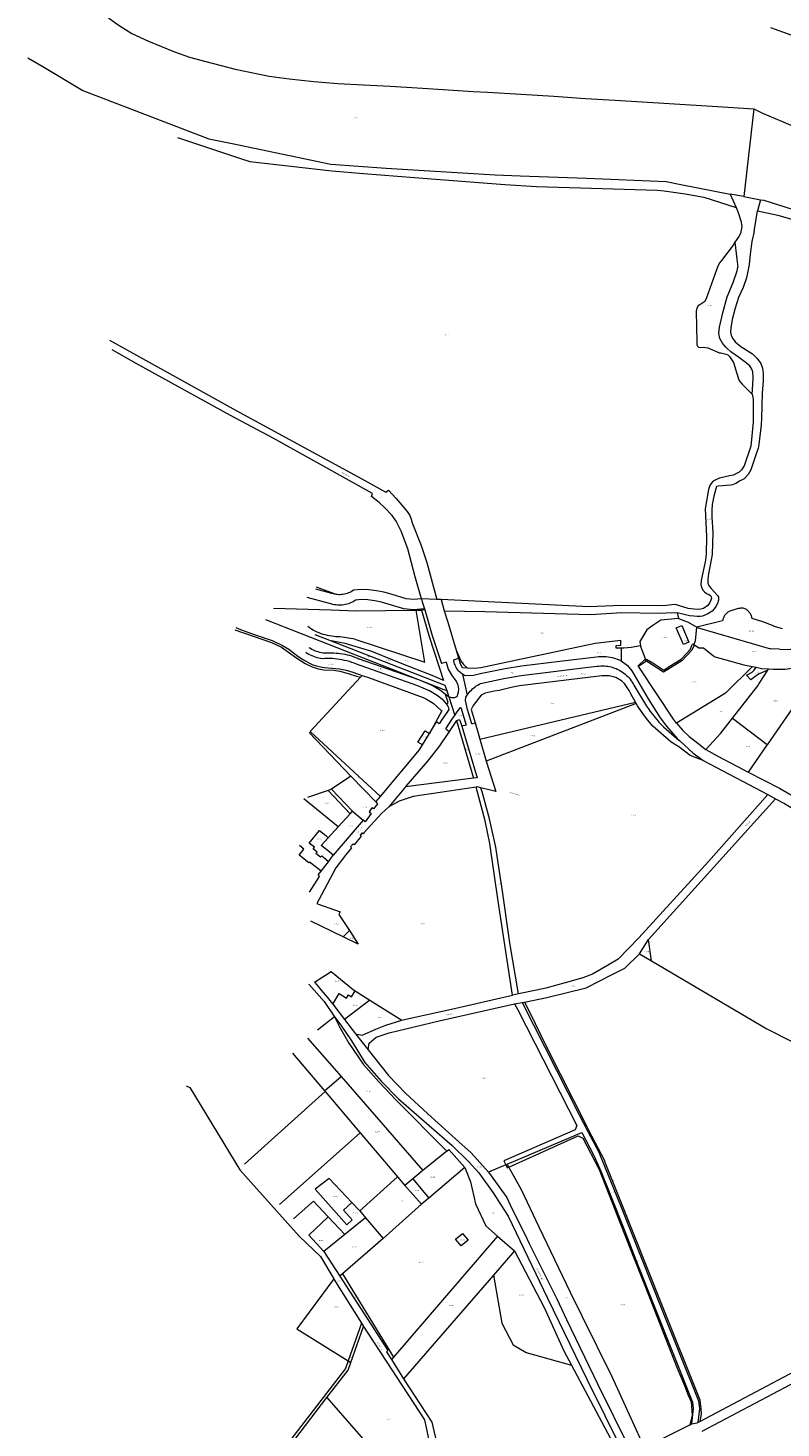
# Model space of a CAD drawing. Header units: metres. Extents: x 200548 to 205192, y 394703 to 399160.
# Tile 2 of 38: x 200777 to 201439, y 395568 to 396799. Entities that reach past the tile are written whole.
import ezdxf
from ezdxf.enums import TextEntityAlignment as Align
from ezdxf.lldxf.tags import DXFTag

# ---------------------------------------------------------------- set-up
doc = ezdxf.new("R2010")
doc.units = ezdxf.units.M
doc.layers.get('0').update_dxf_attribs({"lineweight": 25})
for name, color, linetype, lineweight in [('B-WE-KG-GRENS_PERCEEL-G', 150, 'KG-PERCEEL', 18), ('B-WE-KG-GRENS_PERCEEL-S', 150, 'Continuous', 25), ('B-WE-OG-BEBOUWING_STRAATNAAM-T18', 10, 'Continuous', 18)]:
    doc.layers.add(name, color=color, linetype=linetype, lineweight=lineweight)
doc.styles.add('NLCS-ISO', font='NLCS-ISO.ttf')
doc.styles.add('NLCS-ISO-M500-T18', font='NLCS-ISO.ttf', dxfattribs={"height": 0.9})
doc.styles.get("Standard").update_dxf_attribs({"font": 'NLCS-ISO.ttf'})
tags = doc.linetypes.add('KG-PERCEEL', pattern='A,5.5,-2,["P",Standard,S=1.8,R=0,X=-0.5,Y=-0.9],-2,5.5,-2,[5,NLCS.shx,S=0.75,R=0,X=0,Y=0],-2', length=19).pattern_tags.tags
tags[6] = DXFTag(74, 10)

# ---------------------------------------------------------------- blocks, each defined once
blk = doc.blocks.new('SKG-PERCEELNUMMER-SO')
at = {"style": 'NLCS-ISO', "oblique": 10, "flags": 1}
for tag, p in [('GEMEENTECODE', (0, 2.6)), ('PERCEELGROOTTE', (0, -2.4))]:
    blk.add_attdef(tag, text='', height=1.8, dxfattribs=at).set_placement(p, align=Align.MIDDLE_CENTER)
at = {"style": 'NLCS-ISO', "oblique": 10}
blk.add_attdef('SECTIE', text='', height=1.8, dxfattribs=at).set_placement((-0.5, 0), align=Align.MIDDLE_RIGHT)
blk.add_attdef('PERCEELNUMMER', text='', height=1.8, dxfattribs=at).set_placement((0.5, 0), align=Align.MIDDLE_LEFT)

msp = doc.modelspace()

# ---------------------------------------------------------------- linework, layer by layer
at = {"layer": 'B-WE-KG-GRENS_PERCEEL-G', "flags": 128}
for points in [[(200837.664, 396816.832), (200848.941, 396806.85), (200857.211, 396801.143), (200868.262, 396793.948), (200883.103, 396787.246), (200905.751, 396778.02), (200919.027, 396773.185), (200933.349, 396769.485), (200959.293, 396762.658), (200989.084, 396756.547), (201006.587, 396754.166), (201028.409, 396751.846), (201049.565, 396750.075), (201071.885, 396748.878), (201095.525, 396747.8), (201119.173, 396746.314), (201141.908, 396744.865), (201168.359, 396743.06), (201181.071, 396742.532), (201210.674, 396740.824), (201239.315, 396738.796), (201267.092, 396737.008), (201293.389, 396735.505), (201340.801, 396732.522), (201383.126, 396729.975), (201415.179, 396727.839)], [(201429.96, 396799.26), (201447.853, 396792.812), (201449.766, 396792.202)], [(200777.019, 396772.614), (200791.438, 396764.142), (200825.124, 396743.776), (200936.133, 396701.347), (200957.977, 396697.078), (201043.301, 396679.121), (201092.038, 396675.761), (201187.726, 396669.815), (201209.672, 396668.872), (201268.062, 396666.973), (201338.26, 396663.882), (201351.104, 396661.225), (201394.302, 396652.898)], [(201415.179, 396727.839), (201406.279, 396650.854)], [(201415.179, 396727.839), (201422.826, 396723.875), (201439.385, 396716.847), (201455.38, 396710.166), (201474.395, 396701.903), (201495.145, 396693.156), (201514.054, 396685.145), (201533.731, 396676.74), (201553.968, 396668.291), (201568.791, 396661.898), (201581.761, 396656.078)], [(200908.472, 396702.663), (200963.725, 396684.132), (200972.097, 396681.623), (201044.253, 396673.38), (201071.876, 396670.824), (201131.866, 396666.365), (201196.314, 396661.174), (201224.035, 396659.586), (201330.183, 396656.187), (201336.227, 396655.644), (201354.855, 396653.201), (201371.248, 396650.226), (201399.553, 396641.154)], [(201394.302, 396652.898), (201399.553, 396641.154)], [(201406.279, 396650.854), (201394.302, 396652.898)], [(201406.279, 396650.854), (201421.063, 396647.902)], [(201399.553, 396641.154), (201401.704, 396635.887), (201403.803, 396629.461), (201404.687, 396624.604), (201404.4, 396622.465), (201403.486, 396618.041), (201402.148, 396615.501), (201398.561, 396610.421)], [(201415.618, 396620.012), (201418.378, 396638.02)], [(201421.063, 396647.902), (201418.378, 396638.02)], [(201418.378, 396638.02), (201436.408, 396634.266), (201479.555, 396621.775), (201524.318, 396608.833), (201546.369, 396601.601), (201566.705, 396593.82), (201588.505, 396583.364), (201633.149, 396562.781), (201655.621, 396551.103), (201673.13, 396542.125), (201691.43, 396531.696), (201729.608, 396506.024), (201782.874, 396468.151), (201799.262, 396452.678), (201814.599, 396438.25), (201830.53, 396422.933), (201858.551, 396392.107), (201888.917, 396357.688), (201906.673, 396337.891), (201923.612, 396319.657), (201941.165, 396301.074), (201958.764, 396281.872), (201975.087, 396262.545), (201990.492, 396243.781), (202007.145, 396223.808), (202014.771, 396214.559), (202023.443, 396204.594), (202038.894, 396187.378), (202075.031, 396149.752), (202093.184, 396132.121), (202112.668, 396114.468), (202149.637, 396084.415), (202189.964, 396051.862), (202210.587, 396032.978), (202231.225, 396016.403), (202261.449, 395990.353), (202271.262, 395982.045), (202288.173, 395968.262), (202309.718, 395949.937), (202330.708, 395933.976), (202372.607, 395903.033), (202413.897, 395872.827), (202439.891, 395852.743), (202457.815, 395839.641), (202496.678, 395808.943), (202516.944, 395793.617), (202536.885, 395777.239), (202557.713, 395761.388), (202565.229, 395756.331)], [(201421.063, 396647.902), (201423.933, 396647.362), (201467.427, 396633.644), (201540.359, 396611.122), (201631.853, 396572.154), (201697.876, 396534.408), (201761.13, 396492.103), (201769.826, 396485.958), (201801.62, 396458.543), (201840.599, 396424.342), (201880.81, 396379.404), (201913.222, 396343.444), (201942.93, 396309.669), (201978.65, 396269.987), (202021.268, 396222.104), (202069.359, 396168.73), (202079.588, 396157.02), (202111.16, 396122.091), (202194.55, 396060.137), (202271.106, 395990.179), (202324.998, 395950.749), (202382.329, 395908.874), (202410.766, 395887.972), (202479.78, 395835.478), (202521.834, 395803.123), (202572.969, 395764.011)], [(201415.618, 396620.012), (201413.428, 396611.1), (201412.048, 396600.035), (201411.175, 396590.879), (201408.69, 396579.247), (201405.686, 396570.57), (201401.675, 396561.886), (201398.664, 396552.587), (201396.118, 396542.594), (201394.852, 396535.355), (201394.659, 396531.374), (201395.198, 396528.706), (201396.401, 396526.079), (201398.747, 396522.888), (201403.823, 396518.966), (201414.079, 396512.322), (201418.254, 396508.267), (201421.287, 396503.886), (201422.865, 396499.752), (201423.525, 396495.096), (201423.282, 396488.768), (201422.57, 396477.804), (201421.961, 396455.749)], [(201398.561, 396610.421), (201396.883, 396608.044), (201386.674, 396594.508), (201385.296, 396592.66), (201383.878, 396590.057), (201382.241, 396586.355), (201373.593, 396561.751), (201372.033, 396558.439), (201370.237, 396557.102), (201367.658, 396555.519), (201366.112, 396554.516), (201365.045, 396552.529), (201364.453, 396549.878), (201365.024, 396522.83), (201365.144, 396520.435), (201365.704, 396519.185), (201366.564, 396518.377), (201368.134, 396517.822), (201371.162, 396518.132), (201372.871, 396517.888), (201374.788, 396517.551), (201376.875, 396516.763), (201383.518, 396513.855), (201384.724, 396513.266), (201386.24, 396513.258), (201389.661, 396512.444), (201390.928, 396512.101), (201392.483, 396511.403), (201393.721, 396510.05), (201397.235, 396504.783), (201400.157, 396495.024), (201402.065, 396489.557), (201402.772, 396487.969), (201404.937, 396485.798), (201413.092, 396477.43), (201413.632, 396476.638)], [(201398.561, 396610.421), (201400.371, 396595.666)], [(201390.7, 396518.201), (201387.713, 396521.828), (201385.218, 396525.988), (201384.415, 396530.54), (201384.999, 396535.741), (201388.064, 396548.442), (201391.899, 396562.382), (201397.041, 396575.199), (201400.424, 396585.384), (201401.227, 396588.689)], [(201400.371, 396595.666), (201401.227, 396588.689)], [(200848.555, 396524.273), (200960.103, 396462.625), (201070.639, 396402.383), (201091.582, 396390.676), (201093.949, 396392.474), (201100.654, 396385.343), (201110.338, 396373.849), (201112.619, 396370.274), (201113.897, 396367.124), (201114.811, 396363.883), (201122.602, 396343.745), (201127.582, 396328.824), (201136.494, 396296.484)], [(201122.989, 396297.122), (201117.362, 396316.376), (201111.035, 396340.946), (201105.202, 396356.487), (201100.65, 396365.262), (201097.109, 396370.35), (201090.803, 396376.935), (201085.867, 396381.552), (201078.909, 396386.996), (201079.984, 396389.717), (200992.585, 396438.212), (200955.201, 396458.274), (200872.077, 396503.984), (200850.89, 396515.9)], [(201401.642, 396509.336), (201394.983, 396514.027), (201391.093, 396517.723), (201390.7, 396518.201)], [(201414.257, 396485.84), (201414.624, 396491.248), (201414.462, 396496.473), (201413.419, 396499.012), (201411.552, 396501.745), (201407.593, 396505.143), (201401.642, 396509.336)], [(201413.632, 396476.638), (201414.257, 396485.84)], [(201413.632, 396476.638), (201414.098, 396475.956), (201414.551, 396472.189), (201414.539, 396452.28), (201412.428, 396431.246), (201406.634, 396413.832), (201404.312, 396410.488), (201402.445, 396408.435), (201400.038, 396407.123), (201397.416, 396405.832)], [(201421.961, 396455.749), (201421.523, 396449.943), (201419.638, 396432.582), (201418.944, 396429.258), (201417.628, 396425.489), (201414.701, 396416.466), (201412.52, 396410.546), (201410.335, 396406.395)], [(201397.416, 396405.832), (201393.94, 396405.023), (201385.135, 396402.944), (201382.472, 396401.945), (201380.704, 396400.894), (201378.78, 396399.713), (201377.589, 396398.278), (201376.383, 396396.701), (201375.412, 396393.148), (201372.501, 396375.985), (201373.539, 396351.738), (201373.292, 396336.294), (201372.697, 396331.078), (201368.94, 396313.019), (201368.471, 396309.416), (201369.425, 396306.321), (201370.564, 396304.363), (201371.912, 396303.037), (201373.662, 396301.779), (201375.649, 396300.714), (201377.046, 396299.888), (201377.739, 396298.881), (201378, 396297.518), (201377.51, 396295.869), (201376.455, 396293.624), (201374.641, 396291.022), (201371.027, 396288.454), (201367.379, 396287.696), (201362.737, 396287.83), (201357.328, 396288.582), (201348.859, 396291.228), (201345.948, 396292.059), (201343.031, 396291.769), (201338.462, 396291.173), (201330.75, 396290.891), (201298.528, 396291.05), (201270.545, 396290.098), (201140.328, 396296.303)], [(201410.335, 396406.395), (201406.8, 396402.451), (201402.729, 396400.367), (201399.504, 396398.451), (201396.489, 396397.165), (201395.023, 396396.95), (201383.973, 396396.18), (201382.344, 396395.765), (201381.772, 396393.655), (201379.962, 396387.119), (201378.642, 396380.064), (201378.191, 396374.836), (201378.357, 396368.932), (201379.22, 396355.193), (201378.622, 396335.856), (201377.799, 396331.242), (201375.282, 396319.069), (201374.667, 396314.362), (201374.785, 396310.846), (201375.942, 396307.986), (201377.756, 396305.927), (201380.501, 396302.728), (201383.338, 396300.062), (201384.084, 396298.509), (201384.183, 396295.898), (201383.128, 396292.934), (201381.895, 396290.349), (201380.262, 396288.092), (201378.444, 396286.142), (201374.614, 396283.922), (201370.189, 396281.869), (201367.885, 396281.555), (201365.466, 396281.542), (201362.35, 396281.743), (201358.643, 396282.18), (201352.866, 396283.545), (201347.692, 396284.815)], [(201044.095, 396301.746), (201030.092, 396305.529)], [(201048.068, 396300.811), (201030.755, 396307.312)], [(201122.989, 396297.122), (201116.004, 396296.341), (201109.382, 396297.036), (201096.193, 396300.997), (201089.829, 396302.822), (201083.344, 396304.058), (201076.748, 396304.956), (201070.022, 396305.32), (201063.178, 396304.519)], [(201042.179, 396292.942), (201022.498, 396298.258), (201022.438, 396298.271)], [(201065.087, 396295.681), (201063.897, 396294.926), (201062.667, 396294.239), (201061.4, 396293.622), (201060.101, 396293.076), (201058.773, 396292.604), (201057.422, 396292.206), (201056.05, 396291.884), (201054.662, 396291.639), (201053.263, 396291.471), (201051.857, 396291.382), (201050.448, 396291.372), (201049.04, 396291.44), (201047.639, 396291.586), (201046.248, 396291.81), (201044.871, 396292.112), (201043.513, 396292.489), (201042.179, 396292.942)], [(201048.068, 396300.811), (201047.737, 396300.852), (201046.506, 396301.078), (201045.29, 396301.376), (201044.095, 396301.746)], [(201063.178, 396304.519), (201062.137, 396303.824), (201061.057, 396303.192), (201059.941, 396302.626), (201058.794, 396302.126), (201057.619, 396301.695), (201056.421, 396301.334), (201055.204, 396301.045), (201053.971, 396300.829), (201052.728, 396300.685), (201051.479, 396300.616), (201050.227, 396300.621), (201048.979, 396300.7), (201048.068, 396300.811)], [(201125.677, 396288.201), (201115.952, 396287.297), (201107.596, 396288.175), (201093.607, 396292.377), (201087.747, 396294.057), (201081.893, 396295.173), (201075.896, 396295.989), (201070.303, 396296.292), (201065.087, 396295.681)], [(201136.494, 396296.484), (201122.989, 396297.122)], [(201122.989, 396297.122), (201123.587, 396294.272)], [(201123.587, 396294.272), (201125.677, 396288.201)], [(201140.328, 396296.303), (201136.494, 396296.484)], [(201140.328, 396296.303), (201142.928, 396286.475)], [(200992.797, 396288.832), (201043.704, 396287.388), (201065.662, 396286.549), (201117.119, 396287.002)], [(201117.119, 396287.002), (201118.367, 396287.013)], [(201118.367, 396287.013), (201122.983, 396287.054)], [(201125.983, 396241.344), (201118.367, 396287.013)], [(201126.006, 396287.246), (201122.983, 396287.054)], [(201122.983, 396287.054), (201129.687, 396263.891), (201142.278, 396225.125)], [(201125.677, 396288.201), (201126.006, 396287.246)], [(201126.006, 396287.246), (201132.313, 396264.829), (201140.528, 396240.052)], [(201142.928, 396286.475), (201146.102, 396276.514), (201153.435, 396251.774)], [(201142.928, 396286.475), (201178.541, 396285.871), (201271.507, 396283.153), (201299.199, 396284.918), (201331.001, 396284.44), (201345.179, 396284.919), (201347.692, 396284.815)], [(201347.692, 396284.815), (201348.913, 396279.709)], [(201394.191, 396286.269), (201393.572, 396285.954), (201392.973, 396285.601), (201392.396, 396285.213), (201391.844, 396284.79), (201391.32, 396284.335), (201390.823, 396283.848), (201390.358, 396283.332), (201389.925, 396282.788), (201389.526, 396282.219), (201389.162, 396281.627), (201388.835, 396281.014), (201388.546, 396280.381), (201388.296, 396279.733), (201388.086, 396279.07), (201387.917, 396278.396), (201387.789, 396277.713)], [(201400.523, 396288.281), (201394.191, 396286.269)], [(201406.727, 396288.596), (201405.95, 396288.658), (201405.172, 396288.691), (201404.392, 396288.695), (201403.613, 396288.67), (201402.836, 396288.616), (201402.061, 396288.533), (201401.29, 396288.421), (201400.523, 396288.281)], [(201413.741, 396279.681), (201413.583, 396280.401), (201413.382, 396281.11), (201413.139, 396281.805), (201412.854, 396282.485), (201412.529, 396283.146), (201412.165, 396283.787), (201411.764, 396284.405), (201411.326, 396284.997), (201410.853, 396285.562), (201410.347, 396286.098), (201409.81, 396286.603), (201409.243, 396287.074), (201408.65, 396287.511), (201408.031, 396287.911), (201407.389, 396288.273), (201406.727, 396288.596)], [(200958.796, 396269.865), (200991.198, 396258.451), (200999.789, 396254.478), (201006.163, 396250.136), (201013.369, 396244.963), (201020.575, 396240.159), (201026.949, 396237.111), (201032.076, 396235.587), (201037.203, 396234.617), (201045.887, 396234.247), (201051.06, 396233.323), (201058.635, 396231.476), (201065.841, 396229.074), (201069.319, 396227.987)], [(200959.637, 396271.714), (200963.737, 396269.908), (200975.986, 396265.55), (200991.753, 396260.342), (201000.766, 396256.053), (201006.362, 396252.589), (201014.303, 396246.691), (201019.227, 396243.474), (201024.392, 396240.514), (201027.436, 396239.054), (201030.584, 396237.939), (201034.125, 396237.075), (201037.649, 396236.582), (201044.399, 396236.173), (201050.774, 396235.454), (201056.789, 396234.2), (201062.628, 396232.462), (201070.84, 396229.626)], [(200985.876, 396278.783), (201142.71, 396217.368)], [(201051.632, 396263.483), (201049.723, 396263.507), (201047.816, 396263.605), (201045.914, 396263.778), (201044.021, 396264.026), (201042.139, 396264.347), (201040.27, 396264.742), (201038.419, 396265.209), (201036.588, 396265.749), (201034.779, 396266.36), (201032.995, 396267.042), (201031.239, 396267.792), (201029.514, 396268.611), (201027.823, 396269.497), (201026.167, 396270.449), (201024.55, 396271.464), (201022.974, 396272.542)], [(201326.329, 396273.402), (201321.008, 396269.836), (201314.982, 396259.468), (201315.518, 396255.615)], [(201348.913, 396279.709), (201333.479, 396278.192), (201326.329, 396273.402)], [(201348.913, 396279.709), (201357.57, 396276.508), (201364.995, 396272.022)], [(201362.386, 396256.682), (201364.023, 396260.08), (201365.079, 396271.971)], [(201387.789, 396277.713), (201365.216, 396272.077), (201364.995, 396272.022)], [(201364.995, 396272.022), (201365.079, 396271.971)], [(201365.079, 396271.971), (201365.356, 396271.805), (201429.832, 396253.161)], [(201433.4, 396272.703), (201431.53, 396273.421), (201423.166, 396276.631), (201413.741, 396279.681)], [(201440.443, 396270.711), (201433.4, 396272.703)], [(201029.282, 396265.725), (201043.702, 396260.057)], [(201142.278, 396225.125), (201133.939, 396228.931), (201118.046, 396235.145), (201107.472, 396239.112), (201079.204, 396250.602), (201055.967, 396257.627), (201043.702, 396260.057)], [(201043.702, 396260.057), (201143.566, 396221.159)], [(201064.262, 396261.628), (201051.632, 396263.483)], [(201064.262, 396261.628), (201125.983, 396241.344)], [(201163.067, 396236.317), (201169.313, 396235.958), (201175.235, 396236.66), (201275.767, 396257.986), (201298.356, 396260.787)], [(201294.169, 396253.633), (201294.125, 396256.102), (201298.396, 396256.169)], [(201298.396, 396256.169), (201298.356, 396260.787)], [(201320.863, 396244.018), (201326.297, 396240.579), (201335.998, 396234.375), (201340.853, 396237.399), (201351.164, 396243.881), (201356.227, 396249.333), (201359.242, 396252.566), (201360.826, 396255.923), (201361.377, 396257.1)], [(201362.873, 396256.339), (201360.616, 396251.805)], [(201361.377, 396257.1), (201361.479, 396257.32), (201362.386, 396256.682)], [(201362.873, 396256.339), (201362.386, 396256.682)], [(201362.998, 396256.251), (201362.873, 396256.339)], [(201380.042, 396246.205), (201370.936, 396253.643), (201366.769, 396253.599), (201362.998, 396256.251)], [(201437.73, 396252.741), (201447.9, 396252.577), (201454.592, 396261.675)], [(201035.755, 396244.288), (201034.215, 396244.532), (201032.687, 396244.846), (201031.176, 396245.228), (201029.682, 396245.678), (201028.211, 396246.195), (201026.765, 396246.778), (201025.346, 396247.425), (201023.958, 396248.136), (201022.603, 396248.908), (201021.285, 396249.741)], [(201036.44, 396249.341), (201034.985, 396249.576), (201033.544, 396249.883), (201032.12, 396250.261), (201030.717, 396250.711), (201029.338, 396251.23), (201027.986, 396251.817), (201026.666, 396252.471), (201025.38, 396253.19), (201024.131, 396253.973)], [(201065.762, 396239.538), (201063.727, 396240.351), (201061.666, 396241.093), (201059.581, 396241.765), (201057.473, 396242.364), (201055.346, 396242.891), (201053.203, 396243.344), (201051.045, 396243.724), (201048.876, 396244.029), (201046.697, 396244.26), (201044.511, 396244.416), (201042.322, 396244.497), (201040.131, 396244.502), (201037.941, 396244.433), (201035.755, 396244.288)], [(201039.874, 396249.089), (201036.44, 396249.341)], [(201045.833, 396249.071), (201039.874, 396249.089)], [(201067.522, 396244.322), (201065.647, 396245.103), (201063.745, 396245.816), (201061.818, 396246.461), (201059.87, 396247.036), (201057.902, 396247.541), (201055.918, 396247.976), (201053.919, 396248.339), (201051.909, 396248.63), (201049.889, 396248.85), (201047.863, 396248.997), (201045.833, 396249.071)], [(201144.22, 396212.844), (201139.736, 396216.294), (201132.327, 396220.801), (201120.646, 396225.65), (201067.522, 396244.322)], [(201151.394, 396243.437), (201155.525, 396244.723)], [(201153.435, 396251.774), (201156.495, 396245.179), (201157.949, 396241.882), (201158.981, 396240.385), (201159.936, 396239.117), (201163.067, 396236.317)], [(201153.435, 396251.774), (201155.525, 396244.723)], [(201155.525, 396244.723), (201156.857, 396240.228)], [(201276.904, 396245.792), (201244.752, 396241.968), (201210.961, 396237.865), (201196.688, 396235.431), (201175.901, 396231.284)], [(201298.614, 396242.414), (201297.049, 396243.111), (201295.455, 396243.739), (201293.834, 396244.296), (201292.191, 396244.781), (201290.528, 396245.192), (201288.848, 396245.53), (201287.155, 396245.794), (201285.452, 396245.982), (201283.742, 396246.095), (201282.029, 396246.133), (201280.317, 396246.095), (201278.607, 396245.981), (201276.904, 396245.792)], [(201298.435, 396253.709), (201294.169, 396253.633)], [(201315.518, 396255.615), (201307.492, 396254.325), (201300.848, 396253.752), (201298.435, 396253.709)], [(201298.435, 396253.709), (201298.614, 396242.414)], [(201313.906, 396237.541), (201313.506, 396238.149), (201319.308, 396243.611)], [(201319.308, 396243.611), (201320.05, 396244.31), (201315.518, 396255.615)], [(201319.308, 396243.611), (201319.684, 396243.099), (201320.193, 396243.476), (201320.863, 396244.018)], [(201360.616, 396251.805), (201351.786, 396242.357), (201335.919, 396232.545), (201320.938, 396242.183)], [(201380.042, 396246.205), (201406.54, 396239.065), (201414.02, 396237.501)], [(201437.73, 396252.741), (201429.832, 396253.161)], [(201141.825, 396208.252), (201136.842, 396212.085), (201130.018, 396216.236), (201118.819, 396220.887), (201065.762, 396239.538)], [(201144.562, 396241.309), (201140.528, 396240.052)], [(201144.562, 396241.309), (201146.533, 396235.134)], [(201146.533, 396235.134), (201149.57, 396229.594)], [(201159.044, 396230.668), (201158.088, 396231.363), (201157.181, 396232.121), (201156.327, 396232.937), (201155.529, 396233.809), (201154.792, 396234.733), (201154.118, 396235.704), (201153.51, 396236.718), (201152.972, 396237.77), (201152.506, 396238.856), (201152.113, 396239.971), (201151.796, 396241.109), (201151.556, 396242.266), (201151.394, 396243.437)], [(201159.02, 396236.55), (201158.379, 396237.402), (201156.857, 396240.228)], [(201159.02, 396236.55), (201163.067, 396236.317)], [(201210.589, 396229.679), (201234.269, 396232.567)], [(201234.269, 396232.567), (201264.904, 396236.24)], [(201264.904, 396236.24), (201277.446, 396237.744)], [(201277.446, 396237.744), (201278.99, 396237.933), (201280.542, 396238.045), (201282.098, 396238.08), (201283.653, 396238.037), (201285.204, 396237.916), (201286.747, 396237.718), (201288.279, 396237.443), (201289.795, 396237.092), (201291.291, 396236.665), (201292.764, 396236.165), (201294.211, 396235.591), (201295.627, 396234.947), (201297.009, 396234.232), (201298.353, 396233.449), (201299.657, 396232.6), (201300.917, 396231.687), (201302.129, 396230.712), (201303.292, 396229.678), (201304.401, 396228.587), (201305.455, 396227.442), (201306.45, 396226.246), (201307.384, 396225.001), (201308.255, 396223.712), (201309.06, 396222.381), (201309.798, 396221.011)], [(201298.614, 396242.414), (201303.994, 396238.236), (201307.921, 396233.683), (201307.978, 396233.586)], [(201307.978, 396233.586), (201322.354, 396209.106)], [(201320.938, 396242.183), (201313.906, 396237.541)], [(201314.626, 396236.448), (201313.906, 396237.541)], [(201347.13, 396187.788), (201344.469, 396191.119), (201314.626, 396236.448)], [(201414.02, 396237.501), (201390.279, 396214), (201347.13, 396187.788)], [(201427.369, 396234.306), (201419.283, 396230.748), (201416.079, 396228.521), (201412.657, 396225.643), (201408.856, 396229.879), (201413.635, 396232.377), (201415.59, 396234.224), (201417.346, 396236.806)], [(201414.02, 396237.501), (201417.346, 396236.806)], [(201417.346, 396236.806), (201422.079, 396235.817), (201428.058, 396235.38)], [(201419.845, 396222.579), (201427.369, 396234.306)], [(201427.369, 396234.306), (201428.058, 396235.38)], [(201428.058, 396235.38), (201432.585, 396235.05), (201442.612, 396235.273), (201448.801, 396236.137), (201452.167, 396236.984)], [(201025.233, 396180.481), (201069.319, 396227.987)], [(201069.319, 396227.987), (201070.84, 396229.626)], [(201070.84, 396229.626), (201076.437, 396227.694), (201124.503, 396210.149), (201127.329, 396208.909), (201133.185, 396205.168), (201140.379, 396198.895), (201140.927, 396198.537), (201130.101, 396178.645)], [(201143.566, 396221.159), (201145.148, 396216.292)], [(201149.57, 396229.594), (201153.202, 396224.892)], [(201153.202, 396224.892), (201153.735, 396223.981), (201154.198, 396223.034), (201154.589, 396222.054), (201154.907, 396221.048), (201155.148, 396220.021), (201155.313, 396218.979), (201155.4, 396217.928), (201155.408, 396216.873), (201155.337, 396215.821), (201155.189, 396214.776), (201154.963, 396213.746), (201154.661, 396212.735), (201154.285, 396211.75), (201153.836, 396210.795)], [(201159.044, 396230.668), (201163.216, 396212.434)], [(201161.784, 396229.148), (201160.841, 396229.6), (201159.927, 396230.107), (201159.044, 396230.668)], [(201175.901, 396231.284), (201168.823, 396229.673), (201161.784, 396229.148)], [(201163.216, 396212.434), (201164.036, 396213.592), (201164.912, 396214.708), (201165.841, 396215.781), (201166.822, 396216.806), (201167.851, 396217.783), (201168.927, 396218.707), (201170.047, 396219.579), (201171.209, 396220.394), (201172.409, 396221.151), (201173.644, 396221.849), (201174.912, 396222.486)], [(201293.904, 396227.949), (201288.025, 396229.312), (201281.659, 396229.284), (201209.245, 396220.412), (201201.869, 396219.036), (201191.276, 396216.47), (201186.798, 396215.916), (201178.995, 396214.059), (201175.41, 396212.238), (201168.33, 396203.318), (201166.725, 396199.557)], [(201174.912, 396222.486), (201195.439, 396227.076)], [(201195.439, 396227.076), (201210.589, 396229.679)], [(201307.131, 396213.47), (201305.478, 396216.436), (201301.61, 396222.454), (201298.851, 396224.898), (201293.904, 396227.949)], [(201309.798, 396221.011), (201320.76, 396202.634)], [(201396.331, 396191.972), (201418.588, 396220.62), (201419.845, 396222.579)], [(201427.267, 396168.677), (201469.723, 396230.053)], [(201141.825, 396208.252), (201145.109, 396204.468)], [(201142.71, 396217.368), (201145.148, 396216.292)], [(201145.383, 396203.957), (201146.544, 396205.879), (201144.22, 396212.844)], [(201146.073, 396211.419), (201144.22, 396212.844)], [(201145.148, 396216.292), (201146.76, 396211.328)], [(201146.903, 396210.884), (201146.478, 396211.137), (201146.073, 396211.419)], [(201146.76, 396211.328), (201146.903, 396210.884)], [(201153.836, 396210.795), (201153.18, 396210.493), (201152.498, 396210.258), (201151.795, 396210.091), (201151.08, 396209.993), (201150.358, 396209.967), (201149.638, 396210.012), (201148.925, 396210.127), (201148.227, 396210.313), (201147.551, 396210.566), (201146.903, 396210.884)], [(201146.903, 396210.884), (201152.18, 396194.511)], [(201161.748, 396207.561), (201162.073, 396210.588)], [(201163.449, 396199.763), (201161.748, 396207.561)], [(201162.073, 396210.588), (201162.627, 396211.522), (201163.216, 396212.434)], [(201311.206, 396206.157), (201307.131, 396213.47)], [(201322.354, 396209.106), (201332.775, 396192.25), (201338.355, 396184.943), (201347.711, 396174.238), (201350.004, 396172.14)], [(201144.6, 396196.293), (201141.067, 396191.234)], [(201144.315, 396182.589), (201150.179, 396191.806), (201152.18, 396194.511)], [(201147.101, 396199.651), (201144.6, 396196.293)], [(201145.109, 396204.468), (201145.383, 396203.957)], [(201145.383, 396203.957), (201146.346, 396202.167)], [(201146.346, 396202.167), (201147.101, 396199.651)], [(201152.18, 396194.511), (201154.435, 396197.56), (201157.223, 396201.507), (201157.495, 396201.346), (201162.227, 396185.979)], [(201167.217, 396187.171), (201163.449, 396199.763)], [(201166.725, 396199.557), (201170.098, 396187.859)], [(201174.226, 396173.549), (201311.206, 396206.157)], [(201311.83, 396205.037), (201179.771, 396154.324)], [(201311.83, 396205.037), (201311.206, 396206.157)], [(201370.569, 396154.99), (201359.13, 396159.114), (201349.213, 396166.768), (201342.581, 396170.887), (201333.433, 396178.936), (201326.5, 396185.144), (201321.672, 396190.661), (201317.558, 396196.12), (201312.947, 396203.032), (201311.83, 396205.037)], [(201320.76, 396202.634), (201322.448, 396200.194), (201324.197, 396197.799), (201326.007, 396195.448), (201327.876, 396193.144), (201329.803, 396190.889), (201331.786, 396188.683), (201333.826, 396186.529), (201335.919, 396184.427), (201338.065, 396182.379)], [(201130.101, 396178.645), (201136.245, 396188.822)], [(201138.39, 396187.166), (201136.245, 396188.822)], [(201141.067, 396191.234), (201138.39, 396187.166)], [(201144.315, 396182.589), (201147.209, 396180.353)], [(201153.642, 396189.976), (201147.209, 396180.353)], [(201153.642, 396189.976), (201156.551, 396190.981), (201158.33, 396185.048)], [(201153.642, 396189.976), (201168.615, 396139.352)], [(201162.227, 396185.979), (201158.33, 396185.048)], [(201158.33, 396185.048), (201171.961, 396139.587), (201168.615, 396139.352)], [(201167.217, 396187.171), (201170.098, 396187.859)], [(201170.098, 396187.859), (201173.27, 396176.862)], [(201338.065, 396182.379), (201340.382, 396180.25), (201342.735, 396178.161), (201345.124, 396176.113), (201347.547, 396174.106), (201350.004, 396172.14)], [(201347.13, 396187.788), (201352.73, 396181.354), (201358.197, 396176.058), (201366.988, 396169.225), (201370.6, 396166.217), (201373.037, 396164.517)], [(201373.037, 396164.517), (201386.258, 396179.013), (201396.331, 396191.972)], [(201396.331, 396191.972), (201427.006, 396168.873)], [(201024.169, 396179.334), (201061.007, 396140.966)], [(201025.233, 396180.481), (201086.962, 396123.296)], [(201147.209, 396180.353), (201138.792, 396167.761), (201128.147, 396154.297), (201109.313, 396132.336), (201108.853, 396131.785)], [(201123.995, 396168.558), (201119.76, 396170.874), (201126.237, 396180.868), (201130.101, 396178.645)], [(201123.995, 396168.558), (201130.101, 396178.645)], [(201173.27, 396176.862), (201174.226, 396173.549)], [(201174.226, 396173.549), (201179.771, 396154.324)], [(201350.004, 396172.14), (201361.745, 396161.393), (201370.338, 396155.11)], [(201086.962, 396123.296), (201121.314, 396164.128), (201123.995, 396168.558)], [(201373.037, 396164.517), (201373.107, 396164.469), (201382.925, 396159.066), (201400.719, 396149.484), (201410.107, 396144.619)], [(201427.006, 396168.873), (201410.107, 396144.619)], [(201427.267, 396168.677), (201427.006, 396168.873)], [(201179.771, 396154.324), (201188.358, 396127.683), (201175.126, 396130.905)], [(201370.338, 396155.11), (201370.569, 396154.99)], [(201370.569, 396154.99), (201427.446, 396124.956)], [(201061.007, 396140.966), (201043.947, 396129.655)], [(201061.007, 396140.966), (201082.838, 396118.394)], [(201168.615, 396139.352), (201108.853, 396131.785)], [(201410.107, 396144.619), (201437.717, 396130.53), (201456.766, 396119.333), (201490.902, 396099.007), (201518.366, 396082.384)], [(201049.817, 396096.581), (201019.402, 396121.291)], [(201040.822, 396128.591), (201022.72, 396122.428)], [(201043.947, 396129.655), (201040.822, 396128.591)], [(201040.822, 396128.591), (201060.361, 396107.958)], [(201043.947, 396129.655), (201062.405, 396110.163)], [(201082.838, 396118.394), (201086.962, 396123.296)], [(201108.853, 396131.785), (201094.153, 396114.163)], [(201171.116, 396131.55), (201115.586, 396123.288), (201103.459, 396119.109), (201094.153, 396114.163)], [(201175.126, 396130.905), (201171.925, 396131.684), (201171.116, 396131.55)], [(201203.024, 395948.506), (201190.481, 396031.315), (201183.127, 396081.933), (201178.956, 396101.801), (201171.116, 396131.55)], [(201208.383, 395949.734), (201200.68, 395994.534), (201193.689, 396044.152), (201192.13, 396053.036), (201188.425, 396078.578), (201182.702, 396103.472), (201176.471, 396127.318), (201175.126, 396130.905)], [(201427.446, 396124.956), (201375.242, 396066.096), (201314.21, 395998.909), (201295.909, 395980.287), (201286.623, 395974.473), (201273.3, 395966.937), (201264.891, 395963.741), (201249.353, 395959.316), (201232.437, 395954.814), (201224.007, 395952.849), (201208.383, 395949.734)], [(201322.51, 395997.427), (201434.256, 396121.272)], [(201427.446, 396124.956), (201434.256, 396121.272)], [(201434.256, 396121.272), (201442.032, 396117.131), (201510.501, 396075.845), (201534.473, 396061.954), (201533.41, 396060.364), (201596.862, 396022.899), (201609.64, 396015.725), (201622.315, 396009.221), (201624.426, 396008.304)], [(201094.153, 396114.163), (201087.952, 396108.196), (201072.27, 396091.161), (201071.731, 396090.503), (201070.766, 396091.295), (201068.994, 396089.132), (201069.957, 396088.337), (201063.741, 396080.748), (201062.815, 396081.525), (201060.599, 396078.82), (201061.529, 396078.048), (201056.28, 396071.64), (201047.698, 396060.616), (201035.082, 396036.79), (201030.952, 396029.163)], [(201060.361, 396107.958), (201062.405, 396110.163)], [(201062.405, 396110.163), (201071.834, 396102.328)], [(201082.838, 396118.394), (201084.285, 396116.87), (201080.767, 396112.252), (201079.392, 396113.268), (201077.104, 396109.584), (201078.842, 396108.164), (201073.352, 396100.978), (201071.834, 396102.328)], [(201040.907, 396086.967), (201049.817, 396096.581)], [(201071.834, 396102.328), (201045.408, 396071.493)], [(201049.817, 396096.581), (201060.361, 396107.958)], [(201041.229, 396065.846), (201036.4, 396069.716), (201036.562, 396069.919), (201035.227, 396070.975), (201034.297, 396069.798), (201030.166, 396073.058), (201031.213, 396074.385), (201027.733, 396077.129), (201028.855, 396078.55), (201024.26, 396082.17), (201033.433, 396093.196), (201038.806, 396088.943), (201040.907, 396086.967)], [(201045.408, 396071.493), (201039.766, 396076.222), (201034.684, 396080.253), (201040.907, 396086.967)], [(201034.793, 396057.494), (201030.766, 396060.666), (201024.53, 396065.578), (201023.891, 396064.769), (201015.397, 396071.501), (201019.609, 396076.815), (201015.612, 396079.983)], [(201041.229, 396065.846), (201045.408, 396071.493)], [(201034.793, 396057.494), (201041.229, 396065.846)], [(201032.161, 396054.265), (201033.044, 396052.99), (201024.148, 396039.004)], [(201032.161, 396054.265), (201034.793, 396057.494)], [(201030.952, 396029.163), (201032.341, 396028.604), (201051.349, 396021.796), (201050.439, 396019.548), (201059.59, 396005.484)], [(201054.079, 395999.95), (201025.67, 396013.697)], [(201059.59, 396005.484), (201067.377, 395993.517), (201054.079, 395999.95)], [(201059.59, 396005.484), (201054.079, 395999.95)], [(201314.771, 395984.744), (201322.51, 395997.427)], [(201325.253, 395978.748), (201322.51, 395997.427)], [(201213.442, 395942.291), (201213.596, 395942.313), (201233.159, 395946.549), (201267.705, 395955.086), (201290.594, 395966.568), (201301.832, 395972.403), (201314.771, 395984.744)], [(201314.771, 395984.744), (201325.253, 395978.748)], [(201325.253, 395978.748), (201426.493, 395919.061), (201469.478, 395897.308), (201507.645, 395878.11)], [(201028.82, 395959.902), (201036.39, 395964.589), (201038.687, 395966.2), (201043.498, 395969.305), (201063.121, 395953.121), (201064.559, 395952.223)], [(201023.632, 395958.147), (201024.154, 395957.817), (201037.287, 395942.9), (201046.543, 395929.474)], [(201028.82, 395959.902), (201030.865, 395957.524), (201034.83, 395952.942), (201040.111, 395946.691), (201044.907, 395940.543)], [(201044.907, 395940.543), (201050.619, 395950.023), (201057.145, 395945.92), (201058.833, 395948.688), (201061.385, 395947.099), (201064.559, 395952.223)], [(201064.559, 395952.223), (201077.498, 395944.142)], [(201105.753, 395926.453), (201109.232, 395927.476), (201149.503, 395936.223), (201203.024, 395948.506)], [(201208.383, 395949.734), (201203.024, 395948.506)], [(201044.907, 395940.543), (201055.323, 395927.188)], [(201077.498, 395944.142), (201055.323, 395927.188)], [(201076.047, 395900.425), (201077.028, 395906.216), (201083.072, 395911.747), (201094.526, 395915.462), (201138.425, 395925.862), (201204.795, 395940.965)], [(201077.498, 395944.142), (201105.753, 395926.453)], [(201204.795, 395940.965), (201207.628, 395935.734), (201259.598, 395834.046), (201258.253, 395829.994), (201195.501, 395802.969), (201197.02, 395799.422)], [(201204.795, 395940.965), (201211.376, 395941.974)], [(201211.376, 395941.974), (201213.442, 395942.291)], [(201211.376, 395941.974), (201261.61, 395843.302), (201269.263, 395828.562), (201278.94, 395810.62), (201299.043, 395760.654), (201333.699, 395673.77), (201365.867, 395593.315), (201366.42, 395591.997), (201367.375, 395584.968), (201365.899, 395572.776)], [(201213.442, 395942.291), (201217.79, 395934.457), (201233.169, 395902.406), (201268.318, 395833.169), (201272.395, 395824.889), (201283.518, 395803.733), (201284.324, 395801.703), (201298.002, 395767.547), (201333.93, 395676.78), (201367.603, 395592.636), (201367.927, 395589.751), (201368.483, 395585.219), (201368.902, 395580.05), (201367.865, 395573.815)], [(201046.543, 395929.474), (201031.646, 395917.843)], [(201046.543, 395929.474), (201046.634, 395929.355)], [(201046.634, 395929.355), (201052.082, 395922.231), (201061.385, 395908.262), (201073.115, 395889.23), (201087.435, 395872.83), (201102.922, 395857.504), (201123.104, 395839.68), (201149.892, 395816.299), (201164.193, 395802.178), (201173.46, 395792.283), (201186.06, 395774.778), (201192.819, 395764.155), (201199.209, 395754.155), (201233.721, 395682.142), (201268.248, 395610.935), (201299.979, 395546.99)], [(201046.634, 395929.355), (201050.886, 395920.795), (201059.173, 395906.386), (201071.709, 395887.819), (201085.529, 395872.192), (201100.865, 395856.086), (201145.377, 395811.358)], [(201055.323, 395927.188), (201065.028, 395914.592)], [(201065.028, 395914.592), (201070.736, 395913.22), (201082.742, 395918.502), (201091.638, 395922.29), (201105.753, 395926.453)], [(201065.028, 395914.592), (201076.047, 395900.425)], [(201022.726, 395910.862), (201052.242, 395876.959)], [(201076.047, 395900.425), (201093.983, 395877.986), (201108.997, 395862.274), (201128.561, 395844.08), (201155.795, 395819.671), (201166.671, 395809.786), (201181.983, 395792.971)], [(201009.546, 395897.627), (201037.759, 395864.414)], [(201037.759, 395864.414), (201052.242, 395876.959)], [(201052.242, 395876.959), (201124.236, 395794.266)], [(200916.009, 395868.73), (200919.296, 395867.377), (200963.29, 395794.852), (201015.442, 395736.575), (201034.174, 395718.912), (201045.779, 395699.095)], [(201038.256, 395863.829), (200967.386, 395799.98)], [(201037.759, 395864.414), (201038.256, 395863.829)], [(201038.256, 395863.829), (201068.844, 395827.818), (201069.041, 395827.585)], [(201069.041, 395827.585), (200998.281, 395764.534)], [(201069.041, 395827.585), (201101.871, 395788.818)], [(201199.74, 395797.367), (201198.267, 395799.98), (201263.995, 395827.864), (201274.489, 395807.638), (201280.68, 395793.802), (201288.565, 395774.199), (201301.665, 395741.147), (201311.704, 395714.973), (201361.404, 395590.586), (201361.913, 395585.228), (201360.35, 395571.553)], [(201145.377, 395811.358), (201147.074, 395812.854), (201160.976, 395796.907)], [(201199.74, 395797.367), (201260.853, 395824.968), (201264.73, 395822.953), (201279.08, 395795.117), (201306.857, 395724.92), (201319.38, 395693.297), (201347.79, 395620.726), (201354.118, 395605.361), (201357.372, 395596.803), (201359.997, 395590.944), (201361.024, 395579.252), (201358.815, 395570.776)], [(201145.377, 395811.358), (201124.236, 395794.266)], [(201101.871, 395788.818), (201068.723, 395759.046)], [(201101.871, 395788.818), (201108.446, 395781.052)], [(201124.236, 395794.266), (201115.434, 395786.91)], [(201160.976, 395796.907), (201129.476, 395770.042)], [(201160.976, 395796.907), (201166.09, 395784.363), (201170.448, 395765.219), (201179.444, 395745.66), (201189.912, 395736.594)], [(201197.02, 395799.422), (201181.983, 395792.971)], [(201181.983, 395792.971), (201182.01, 395792.942), (201197.932, 395770.505), (201202.565, 395760.97), (201213.761, 395738.502), (201217.541, 395730.18), (201241.848, 395681.404), (201250.604, 395663.248), (201278.027, 395606.203), (201305.959, 395550.077)], [(201197.02, 395799.422), (201198.45, 395796.785), (201199.74, 395797.367)], [(201317.853, 395553.128), (201290.651, 395612.917), (201264.471, 395665.578), (201254.01, 395687.142), (201226.468, 395744.627), (201211.041, 395777.416), (201199.74, 395797.367)], [(201061.782, 395766.371), (201041.706, 395787.483), (201029.437, 395777.991)], [(201061.782, 395766.371), (201054.285, 395759.601), (201061.969, 395750.968), (201057.298, 395746.732), (201029.437, 395777.991)], [(201115.434, 395786.91), (201108.446, 395781.052)], [(201108.446, 395781.052), (201122.869, 395764.682)], [(201115.434, 395786.91), (201129.476, 395770.042)], [(201010.319, 395751.918), (201027.913, 395767.311), (201040.964, 395753.663)], [(201068.723, 395759.046), (201061.782, 395766.371)], [(201122.869, 395764.682), (201089.195, 395734.533)], [(201129.476, 395770.042), (201122.869, 395764.682)], [(201040.964, 395753.663), (201023.907, 395737.396)], [(201040.964, 395753.663), (201055.716, 395738.153)], [(201073.828, 395752.759), (201055.716, 395738.153)], [(201068.723, 395759.046), (201073.828, 395752.759)], [(201073.828, 395752.759), (201089.195, 395734.533)], [(201023.907, 395737.396), (201036.983, 395723.062)], [(201055.716, 395738.153), (201036.983, 395723.062)], [(201089.195, 395734.533), (201053.434, 395703.593)], [(201189.912, 395736.594), (201098.453, 395630.343)], [(201189.912, 395736.594), (201204.766, 395723.735), (201204.822, 395723.627)], [(201036.983, 395723.062), (201051.144, 395701.589)], [(201204.822, 395723.627), (201186.348, 395702.391)], [(201204.822, 395723.627), (201230.824, 395673.91), (201248.276, 395635.72), (201254.823, 395623.344)], [(201053.434, 395703.593), (201051.144, 395701.589)], [(201053.434, 395703.593), (201098.453, 395630.343)], [(201186.348, 395702.391), (201107.1, 395611.285)], [(201186.348, 395702.391), (201193.738, 395660.23), (201203.716, 395640.986), (201214.975, 395634.479), (201254.823, 395623.344)], [(201045.779, 395699.095), (201013.366, 395655.065)], [(201045.779, 395699.095), (201045.873, 395698.933), (201070.217, 395660.144)], [(201051.144, 395701.589), (201093.337, 395635.989), (201092.357, 395634.862), (201096.557, 395628.144)], [(201013.366, 395655.065), (201058.479, 395627.032)], [(201070.217, 395660.144), (201058.479, 395627.032)], [(201060.973, 395625.488), (201072.097, 395657.15)], [(201070.217, 395660.144), (201072.097, 395657.15)], [(201072.097, 395657.15), (201125.614, 395575.159), (201130.862, 395550.28), (201130.879, 395550.231)], [(201367.865, 395573.815), (201456.25, 395620.519), (201500.513, 395643.562), (201515.534, 395648.413), (201533.42, 395649.628), (201551.534, 395646.983), (201563.15, 395642.274), (201573.3, 395636.132), (201586.834, 395625.083), (201669.836, 395551.902)], [(201369.714, 395565.196), (201447.314, 395606.374), (201479.318, 395623.56), (201503.03, 395635.357), (201517.284, 395640.211), (201532.12, 395641.566), (201549.723, 395638.875), (201559.153, 395634.817), (201568.95, 395628.932), (201581.211, 395618.845), (201664.279, 395546.047)], [(201098.453, 395630.343), (201096.557, 395628.144)], [(201058.479, 395627.032), (201056.07, 395620.342), (200968.696, 395506.938)], [(201039.886, 395594.793), (201058.596, 395618.839), (201060.973, 395625.488)], [(201058.479, 395627.032), (201060.973, 395625.488)], [(201096.557, 395628.144), (201107.1, 395611.285)], [(201254.823, 395623.344), (201269.184, 395596.152), (201296.487, 395544.862), (201302.385, 395524.127)], [(201107.1, 395611.285), (201131.983, 395573.141), (201141.788, 395531.366), (201163.164, 395481.857), (201173.661, 395468.853), (201206.727, 395437.596)], [(201011.468, 395557.841), (201011.498, 395557.88), (201039.886, 395594.793)], [(201039.886, 395594.793), (201109.635, 395514.837)], [(201317.853, 395553.128), (201330.16, 395556.275), (201358.815, 395570.776)], [(201358.815, 395570.776), (201360.35, 395571.553)], [(201360.35, 395571.553), (201365.374, 395572.498), (201365.899, 395572.776)], [(201365.899, 395572.776), (201367.865, 395573.815)]]:
    msp.add_lwpolyline(points, dxfattribs=at)
for points in [[(201351.794, 396273.437), (201358.032, 396258.979), (201353.262, 396256.91), (201347.026, 396271.364)], [(201153, 395734), (201159, 395739), (201164, 395733), (201158, 395728)]]:
    msp.add_lwpolyline(points, close=True, dxfattribs=at)

# ---------------------------------------------------------------- block references
at = {"layer": 'B-WE-KG-GRENS_PERCEEL-S', "xscale": 0.5, "yscale": 0.5, "zscale": 0.5}
for p, values in [((201064.42, 396719.748), {'PERCEELNUMMER': '813', 'SECTIE': 'A'}), ((201375.702, 396554.829), {'PERCEELNUMMER': '1600', 'SECTIE': 'D'}), ((201144.844, 396529.23), {'PERCEELNUMMER': '1149', 'SECTIE': 'A'}), ((201375.423, 396367.139), {'PERCEELNUMMER': '1601', 'SECTIE': 'D'}), ((201076.315, 396271.729), {'PERCEELNUMMER': '1374', 'SECTIE': 'A'}), ((201411.955, 396268.484), {'PERCEELNUMMER': '1954', 'SECTIE': 'D'}), ((201227.745, 396266.733), {'PERCEELNUMMER': '1961', 'SECTIE': 'D'}), ((201335.646, 396262.903), {'PERCEELNUMMER': '1692', 'SECTIE': 'D'}), ((201355.153, 396260.027), {'PERCEELNUMMER': '466', 'SECTIE': 'D'}), ((201075.194, 396245.964), {'PERCEELNUMMER': '963', 'SECTIE': 'A'}), ((201278.318, 396249.573), {'PERCEELNUMMER': '1547', 'SECTIE': 'D'}), ((201414.687, 396250.698), {'PERCEELNUMMER': '1922', 'SECTIE': 'D'}), ((201042.534, 396239.621), {'PERCEELNUMMER': '1263', 'SECTIE': 'A'}), ((201085.576, 396235.348), {'PERCEELNUMMER': '1264', 'SECTIE': 'A'}), ((201092.988, 396243.069), {'PERCEELNUMMER': '1266', 'SECTIE': 'A'}), ((201109.69, 396242.518), {'PERCEELNUMMER': '1373', 'SECTIE': 'A'}), ((201157.981, 396241.082), {'PERCEELNUMMER': '1962', 'SECTIE': 'D'}), ((201201.392, 396231.868), {'PERCEELNUMMER': '1548', 'SECTIE': 'D'}), ((201264.276, 396230.952), {'PERCEELNUMMER': '1549', 'SECTIE': 'D'}), ((201338.535, 396235.137), {'PERCEELNUMMER': '1917', 'SECTIE': 'D'}), ((201417.492, 396232.023), {'PERCEELNUMMER': '1958', 'SECTIE': 'D'}), ((201362.078, 396224.087), {'PERCEELNUMMER': '1916', 'SECTIE': 'D'}), ((201433.42, 396207.203), {'PERCEELNUMMER': '2047', 'SECTIE': 'D'}), ((201156.091, 396194.138), {'PERCEELNUMMER': '1262', 'SECTIE': 'A'}), ((201236.625, 396205.201), {'PERCEELNUMMER': '1959', 'SECTIE': 'D'}), ((201384.946, 396197.929), {'PERCEELNUMMER': '1957', 'SECTIE': 'D'}), ((201087.693, 396181.141), {'PERCEELNUMMER': '1217', 'SECTIE': 'A'}), ((201125.148, 396175.691), {'PERCEELNUMMER': '1203', 'SECTIE': 'A'}), ((201219.923, 396176.422), {'PERCEELNUMMER': '1960', 'SECTIE': 'D'}), ((201162.299, 396164.509), {'PERCEELNUMMER': '287', 'SECTIE': 'D'}), ((201171.721, 396160.803), {'PERCEELNUMMER': '1546', 'SECTIE': 'D'}), ((201409.444, 396167.052), {'PERCEELNUMMER': '468', 'SECTIE': 'D'}), ((201143.536, 396152.884), {'PERCEELNUMMER': '289', 'SECTIE': 'D'}), ((201066.702, 396139.604), {'PERCEELNUMMER': '1204', 'SECTIE': 'A'}), ((201047.529, 396123.765), {'PERCEELNUMMER': '1306', 'SECTIE': 'A'}), ((201038.721, 396117.394), {'PERCEELNUMMER': '1307', 'SECTIE': 'A'}), ((201072.821, 396113.945), {'PERCEELNUMMER': '706', 'SECTIE': 'A'}), ((201060.23, 396097.468), {'PERCEELNUMMER': '729', 'SECTIE': 'A'}), ((201308.757, 396106.719), {'PERCEELNUMMER': '1374', 'SECTIE': 'D'}), ((201032.197, 396085.737), {'PERCEELNUMMER': '1303', 'SECTIE': 'A'}), ((201190.888, 396046.456), {'PERCEELNUMMER': '290', 'SECTIE': 'D'}), ((201047.194, 396011.365), {'PERCEELNUMMER': '1627', 'SECTIE': 'D'}), ((201123.621, 396011.217), {'PERCEELNUMMER': '632', 'SECTIE': 'D'}), ((201061.42, 395998.78), {'PERCEELNUMMER': '1626', 'SECTIE': 'D'}), ((201320.192, 395986.579), {'PERCEELNUMMER': '1396', 'SECTIE': 'D'}), ((201048.304, 395960.703), {'PERCEELNUMMER': '1594', 'SECTIE': 'D'}), ((201254.82, 395956.431), {'PERCEELNUMMER': '1397', 'SECTIE': 'D'}), ((201063.792, 395939.821), {'PERCEELNUMMER': '1595', 'SECTIE': 'D'}), ((201085.867, 395928.796), {'PERCEELNUMMER': '571', 'SECTIE': 'D'}), ((201176.581, 395875.508), {'PERCEELNUMMER': '1138', 'SECTIE': 'D'}), ((201075.551, 395864.168), {'PERCEELNUMMER': '299', 'SECTIE': 'D'}), ((201083.141, 395828.248), {'PERCEELNUMMER': '2057', 'SECTIE': 'D'}), ((201132.11, 395788.664), {'PERCEELNUMMER': '1032', 'SECTIE': 'D'}), ((201173.096, 395797.7), {'PERCEELNUMMER': '1902', 'SECTIE': 'D'}), ((201118.281, 395776.823), {'PERCEELNUMMER': '1096', 'SECTIE': 'D'}), ((201289.915, 395785.869), {'PERCEELNUMMER': '1136', 'SECTIE': 'D'}), ((201046.546, 395771.439), {'PERCEELNUMMER': '1207', 'SECTIE': 'D'}), ((201104.691, 395767.371), {'PERCEELNUMMER': '1097', 'SECTIE': 'D'}), ((201290.48, 395775.306), {'PERCEELNUMMER': '1139', 'SECTIE': 'D'}), ((201063.655, 395756.736), {'PERCEELNUMMER': '1208', 'SECTIE': 'D'}), ((201184.725, 395756.876), {'PERCEELNUMMER': '882', 'SECTIE': 'D'}), ((201033.912, 395732.928), {'PERCEELNUMMER': '1210', 'SECTIE': 'D'}), ((201063.287, 395727.418), {'PERCEELNUMMER': '464', 'SECTIE': 'D'}), ((201158.5, 395733.5), {'PERCEELNUMMER': '2157', 'SECTIE': 'D'}), ((201121.868, 395713.913), {'PERCEELNUMMER': '2156', 'SECTIE': 'D'}), ((201311.464, 395714.704), {'PERCEELNUMMER': '1197', 'SECTIE': 'D'}), ((201049.663, 395697.445), {'PERCEELNUMMER': '460', 'SECTIE': 'D'}), ((201065.137, 395682.285), {'PERCEELNUMMER': '1140', 'SECTIE': 'D'}), ((201210.041, 395684.644), {'PERCEELNUMMER': '1195', 'SECTIE': 'D'}), ((201249.183, 395682.131), {'PERCEELNUMMER': '1137', 'SECTIE': 'D'}), ((201047.715, 395674.592), {'PERCEELNUMMER': '591', 'SECTIE': 'D'}), ((201148.479, 395675.766), {'PERCEELNUMMER': '749', 'SECTIE': 'D'}), ((201298.818, 395676.225), {'PERCEELNUMMER': '1198', 'SECTIE': 'D'}), ((201060.81, 395630.061), {'PERCEELNUMMER': '1261', 'SECTIE': 'D'}), ((201093.791, 395576.123), {'PERCEELNUMMER': '257', 'SECTIE': 'D'})]:
    msp.add_blockref('SKG-PERCEELNUMMER-SO', p, dxfattribs=at).add_auto_attribs(values)

# ---------------------------------------------------------------- texts
at = {"layer": 'B-WE-OG-BEBOUWING_STRAATNAAM-T18', "style": 'NLCS-ISO-M500-T18'}
for s, rotation, p in [('Maasheseweg', 331.1, (201056.051, 396406.383)), ('Alde Pasterie', 340.6, (201070.981, 396242.893)), ('Wanssumseweg', 6.8, (201246.774, 396229.158)), ('Wanssumseweg', 342.7, (201205.062, 396125.605)), ('Dorpstraat', 50.6, (201068.869, 396093.543)), ('Monendijk', 47.9, (201409.994, 396099.192)), ('Monendijk', 12.6, (201147.208, 395931.552)), ('Nieuwlandsestraat', 296, (201226.866, 395703.339)), ('Heikampweg', 302.8, (201086.216, 395640.313))]:
    msp.add_text(s, height=0.9, rotation=rotation, dxfattribs=at).set_placement(p, align=Align.MIDDLE)

doc.saveas('drawing.dxf')
